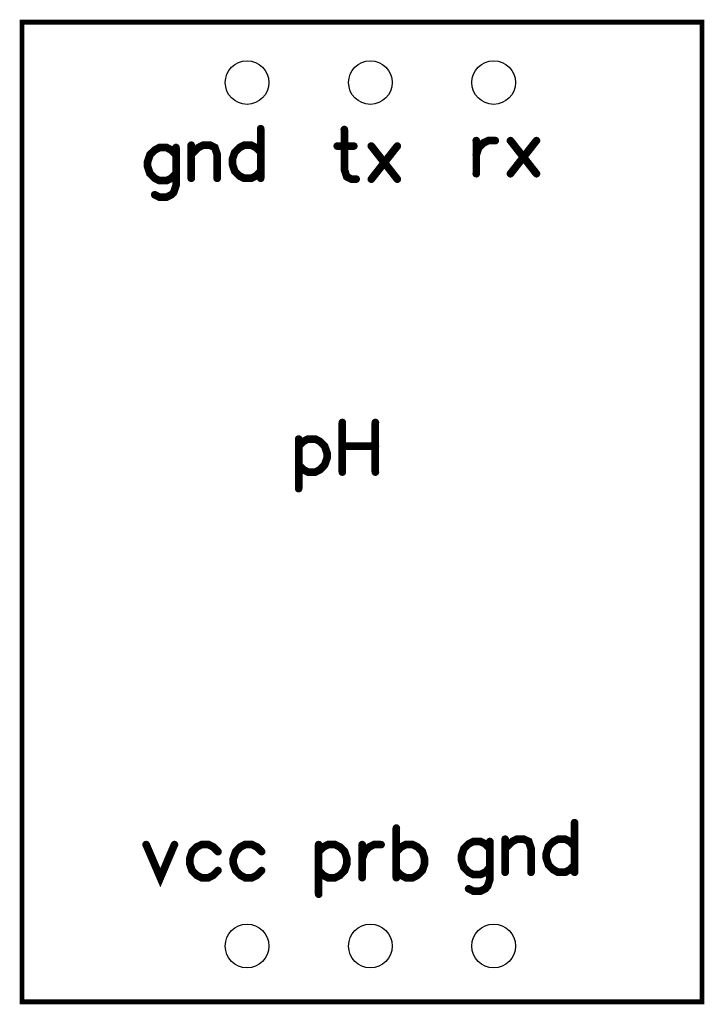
# Model space of a CAD drawing. Extents: x -0.002 to 0.553, y -0.002 to 0.796.
import ezdxf

# ---------------------------------------------------------------- set-up
doc = ezdxf.new("R2010")
doc.units = 0
doc.layers.add('Drill_Top', color=7, linetype='CONTINUOUS')
doc.layers.add('Top_Silk', color=2, linetype='CONTINUOUS')

msp = doc.modelspace()

# ---------------------------------------------------------------- linework, layer by layer
at = {"layer": 'Drill_Top'}
for centre in [(0.1824, 0.7453), (0.2824, 0.7453), (0.3824, 0.7453), (0.1824, 0.0453), (0.2824, 0.0453), (0.3824, 0.0453)]:
    msp.add_circle(centre, 0.0177, dxfattribs=at)
at = {"layer": 'Top_Silk', "linetype": 'CONTINUOUS'}
for points, const_width in [([(0, 0.7943), (0.5512, 0.7943), (0.5512, 0), (0, 0), (0, 0.7943)], 0.0039), ([(0.1935, 0.7079), (0.1935, 0.6677)], 0.0062), ([(0.2613, 0.7072), (0.2613, 0.6747), (0.2632, 0.669), (0.267, 0.667), (0.2708, 0.667)], 0.0062), ([(0.1248, 0.6868), (0.121, 0.6906), (0.1171, 0.6926), (0.1114, 0.6926), (0.1076, 0.6906), (0.1037, 0.6868), (0.1018, 0.6811), (0.1018, 0.6772), (0.1037, 0.6715), (0.1076, 0.6677), (0.1114, 0.6658), (0.1171, 0.6658), (0.121, 0.6677), (0.1248, 0.6715)], 0.0062), ([(0.1248, 0.6926), (0.1248, 0.6619), (0.1229, 0.6562), (0.121, 0.6543), (0.1171, 0.6524), (0.1114, 0.6524), (0.1076, 0.6543)], 0.0062), ([(0.1371, 0.6945), (0.1371, 0.6677)], 0.0062), ([(0.1371, 0.6868), (0.1429, 0.6926), (0.1467, 0.6945), (0.1524, 0.6945), (0.1563, 0.6926), (0.1582, 0.6868), (0.1582, 0.6677)], 0.0062), ([(0.1935, 0.6887), (0.1897, 0.6926), (0.1858, 0.6945), (0.1801, 0.6945), (0.1763, 0.6926), (0.1724, 0.6887), (0.1705, 0.683), (0.1705, 0.6792), (0.1724, 0.6734), (0.1763, 0.6696), (0.1801, 0.6677), (0.1858, 0.6677), (0.1897, 0.6696), (0.1935, 0.6734)], 0.0062), ([(0.2555, 0.6938), (0.2689, 0.6938)], 0.0062), ([(0.2832, 0.6938), (0.3042, 0.667)], 0.0062), ([(0.3042, 0.6938), (0.2832, 0.667)], 0.0062), ([(0.3683, 0.6982), (0.3683, 0.6714)], 0.0062), ([(0.3683, 0.6867), (0.3702, 0.6925), (0.374, 0.6963), (0.3779, 0.6982), (0.3836, 0.6982)], 0.0062), ([(0.396, 0.6982), (0.417, 0.6714)], 0.0062), ([(0.417, 0.6982), (0.396, 0.6714)], 0.0062), ([(0.2596, 0.4697), (0.2596, 0.4295)], 0.0062), ([(0.2864, 0.4697), (0.2864, 0.4295)], 0.0062), ([(0.2243, 0.4563), (0.2243, 0.4161)], 0.0062), ([(0.2243, 0.4506), (0.2281, 0.4544), (0.2319, 0.4563), (0.2377, 0.4563), (0.2415, 0.4544), (0.2453, 0.4506), (0.2473, 0.4448), (0.2473, 0.441), (0.2453, 0.4353), (0.2415, 0.4314), (0.2377, 0.4295), (0.2319, 0.4295), (0.2281, 0.4314), (0.2243, 0.4353)], 0.0062), ([(0.2596, 0.4506), (0.2864, 0.4506)], 0.0062), ([(0.3034, 0.1409), (0.3034, 0.1007)], 0.0062), ([(0.448, 0.1453), (0.448, 0.1051)], 0.0062), ([(0.1006, 0.1275), (0.1121, 0.1007), (0.1235, 0.1275)], 0.0062), ([(0.1589, 0.1218), (0.155, 0.1256), (0.1512, 0.1275), (0.1455, 0.1275), (0.1416, 0.1256), (0.1378, 0.1218), (0.1359, 0.116), (0.1359, 0.1122), (0.1378, 0.1065), (0.1416, 0.1027), (0.1455, 0.1007), (0.1512, 0.1007), (0.155, 0.1027), (0.1589, 0.1065)], 0.0062), ([(0.1942, 0.1218), (0.1904, 0.1256), (0.1865, 0.1275), (0.1808, 0.1275), (0.177, 0.1256), (0.1732, 0.1218), (0.1712, 0.116), (0.1712, 0.1122), (0.1732, 0.1065), (0.177, 0.1027), (0.1808, 0.1007), (0.1865, 0.1007), (0.1904, 0.1027), (0.1942, 0.1065)], 0.0062), ([(0.2404, 0.1275), (0.2404, 0.0873)], 0.0062), ([(0.2404, 0.1218), (0.2443, 0.1256), (0.2481, 0.1275), (0.2538, 0.1275), (0.2577, 0.1256), (0.2615, 0.1218), (0.2634, 0.116), (0.2634, 0.1122), (0.2615, 0.1065), (0.2577, 0.1026), (0.2538, 0.1007), (0.2481, 0.1007), (0.2443, 0.1026), (0.2404, 0.1065)], 0.0062), ([(0.2758, 0.1275), (0.2758, 0.1007)], 0.0062), ([(0.2758, 0.116), (0.2777, 0.1218), (0.2815, 0.1256), (0.2853, 0.1275), (0.2911, 0.1275)], 0.0062), ([(0.3034, 0.1218), (0.3073, 0.1256), (0.3111, 0.1275), (0.3168, 0.1275), (0.3206, 0.1256), (0.3245, 0.1218), (0.3264, 0.116), (0.3264, 0.1122), (0.3245, 0.1065), (0.3206, 0.1027), (0.3168, 0.1007), (0.3111, 0.1007), (0.3073, 0.1027), (0.3034, 0.1065)], 0.0062), ([(0.3793, 0.1243), (0.3755, 0.1281), (0.3716, 0.13), (0.3659, 0.13), (0.3621, 0.1281), (0.3582, 0.1243), (0.3563, 0.1185), (0.3563, 0.1147), (0.3582, 0.109), (0.3621, 0.1051), (0.3659, 0.1032), (0.3716, 0.1032), (0.3755, 0.1051), (0.3793, 0.109)], 0.0062), ([(0.3793, 0.13), (0.3793, 0.0994), (0.3774, 0.0937), (0.3755, 0.0917), (0.3716, 0.0898), (0.3659, 0.0898), (0.3621, 0.0917)], 0.0062), ([(0.3916, 0.1319), (0.3916, 0.1051)], 0.0062), ([(0.3916, 0.1243), (0.3974, 0.13), (0.4012, 0.1319), (0.4069, 0.1319), (0.4108, 0.13), (0.4127, 0.1243), (0.4127, 0.1051)], 0.0062), ([(0.448, 0.1262), (0.4442, 0.13), (0.4403, 0.1319), (0.4346, 0.1319), (0.4308, 0.13), (0.4269, 0.1262), (0.425, 0.1204), (0.425, 0.1166), (0.4269, 0.1109), (0.4308, 0.1071), (0.4346, 0.1051), (0.4403, 0.1051), (0.4442, 0.1071), (0.448, 0.1109)], 0.0062)]:
    msp.add_lwpolyline(points, dxfattribs=dict(at, const_width=const_width))
at = {"layer": 'Top_Silk', "linetype": 'CONTINUOUS', "const_width": 0.0031}
for points in [[(0.1919, 0.7079, 1), (0.195, 0.7079, 1), (0.1919, 0.7079, 1)], [(0.2597, 0.7072, 1), (0.2628, 0.7072, 1), (0.2597, 0.7072, 1)], [(0.1232, 0.6926, 1), (0.1263, 0.6926, 1), (0.1232, 0.6926, 1)], [(0.1356, 0.6945, 1), (0.1387, 0.6945, 1), (0.1356, 0.6945, 1)], [(0.254, 0.6938, 1), (0.2571, 0.6938, 1), (0.254, 0.6938, 1)], [(0.2674, 0.6938, 1), (0.2705, 0.6938, 1), (0.2674, 0.6938, 1)], [(0.2816, 0.6938, 1), (0.2847, 0.6938, 1), (0.2816, 0.6938, 1)], [(0.3027, 0.6938, 1), (0.3058, 0.6938, 1), (0.3027, 0.6938, 1)], [(0.3667, 0.6982, 1), (0.3698, 0.6982, 1), (0.3667, 0.6982, 1)], [(0.3821, 0.6982, 1), (0.3852, 0.6982, 1), (0.3821, 0.6982, 1)], [(0.3944, 0.6982, 1), (0.3975, 0.6982, 1), (0.3944, 0.6982, 1)], [(0.4155, 0.6982, 1), (0.4186, 0.6982, 1), (0.4155, 0.6982, 1)], [(0.1232, 0.6868, 1), (0.1263, 0.6868, 1), (0.1232, 0.6868, 1)], [(0.1356, 0.6868, 1), (0.1387, 0.6868, 1), (0.1356, 0.6868, 1)], [(0.1919, 0.6887, 1), (0.195, 0.6887, 1), (0.1919, 0.6887, 1)], [(0.3667, 0.6867, 1), (0.3698, 0.6867, 1), (0.3667, 0.6867, 1)], [(0.1232, 0.6715, 1), (0.1263, 0.6715, 1), (0.1232, 0.6715, 1)], [(0.1356, 0.6677, 1), (0.1387, 0.6677, 1), (0.1356, 0.6677, 1)], [(0.1566, 0.6677, 1), (0.1597, 0.6677, 1), (0.1566, 0.6677, 1)], [(0.1919, 0.6734, 1), (0.195, 0.6734, 1), (0.1919, 0.6734, 1)], [(0.1919, 0.6677, 1), (0.195, 0.6677, 1), (0.1919, 0.6677, 1)], [(0.3667, 0.6714, 1), (0.3698, 0.6714, 1), (0.3667, 0.6714, 1)], [(0.3944, 0.6714, 1), (0.3975, 0.6714, 1), (0.3944, 0.6714, 1)], [(0.4155, 0.6714, 1), (0.4186, 0.6714, 1), (0.4155, 0.6714, 1)], [(0.2693, 0.667, 1), (0.2724, 0.667, 1), (0.2693, 0.667, 1)], [(0.2816, 0.667, 1), (0.2847, 0.667, 1), (0.2816, 0.667, 1)], [(0.3027, 0.667, 1), (0.3058, 0.667, 1), (0.3027, 0.667, 1)], [(0.106, 0.6543, 1), (0.1091, 0.6543, 1), (0.106, 0.6543, 1)], [(0.2581, 0.4697, 1), (0.2612, 0.4697, 1), (0.2581, 0.4697, 1)], [(0.2849, 0.4697, 1), (0.288, 0.4697, 1), (0.2849, 0.4697, 1)], [(0.2227, 0.4563, 1), (0.2258, 0.4563, 1), (0.2227, 0.4563, 1)], [(0.2227, 0.4506, 1), (0.2258, 0.4506, 1), (0.2227, 0.4506, 1)], [(0.2581, 0.4506, 1), (0.2612, 0.4506, 1), (0.2581, 0.4506, 1)], [(0.2849, 0.4506, 1), (0.288, 0.4506, 1), (0.2849, 0.4506, 1)], [(0.2227, 0.4353, 1), (0.2258, 0.4353, 1), (0.2227, 0.4353, 1)], [(0.2581, 0.4295, 1), (0.2612, 0.4295, 1), (0.2581, 0.4295, 1)], [(0.2849, 0.4295, 1), (0.288, 0.4295, 1), (0.2849, 0.4295, 1)], [(0.2227, 0.4161, 1), (0.2258, 0.4161, 1), (0.2227, 0.4161, 1)], [(0.3019, 0.1409, 1), (0.305, 0.1409, 1), (0.3019, 0.1409, 1)], [(0.4464, 0.1453, 1), (0.4495, 0.1453, 1), (0.4464, 0.1453, 1)], [(0.099, 0.1275, 1), (0.1021, 0.1275, 1), (0.099, 0.1275, 1)], [(0.122, 0.1275, 1), (0.1251, 0.1275, 1), (0.122, 0.1275, 1)], [(0.2389, 0.1275, 1), (0.242, 0.1275, 1), (0.2389, 0.1275, 1)], [(0.2742, 0.1275, 1), (0.2773, 0.1275, 1), (0.2742, 0.1275, 1)], [(0.2896, 0.1275, 1), (0.2926, 0.1275, 1), (0.2896, 0.1275, 1)], [(0.3777, 0.13, 1), (0.3808, 0.13, 1), (0.3777, 0.13, 1)], [(0.3901, 0.1319, 1), (0.3932, 0.1319, 1), (0.3901, 0.1319, 1)], [(0.4464, 0.1262, 1), (0.4495, 0.1262, 1), (0.4464, 0.1262, 1)], [(0.1573, 0.1218, 1), (0.1604, 0.1218, 1), (0.1573, 0.1218, 1)], [(0.1927, 0.1218, 1), (0.1957, 0.1218, 1), (0.1927, 0.1218, 1)], [(0.2389, 0.1218, 1), (0.242, 0.1218, 1), (0.2389, 0.1218, 1)], [(0.3019, 0.1218, 1), (0.305, 0.1218, 1), (0.3019, 0.1218, 1)], [(0.3777, 0.1243, 1), (0.3808, 0.1243, 1), (0.3777, 0.1243, 1)], [(0.3901, 0.1243, 1), (0.3932, 0.1243, 1), (0.3901, 0.1243, 1)], [(0.2742, 0.116, 1), (0.2773, 0.116, 1), (0.2742, 0.116, 1)], [(0.3777, 0.109, 1), (0.3808, 0.109, 1), (0.3777, 0.109, 1)], [(0.4464, 0.1109, 1), (0.4495, 0.1109, 1), (0.4464, 0.1109, 1)], [(0.1573, 0.1065, 1), (0.1604, 0.1065, 1), (0.1573, 0.1065, 1)], [(0.1927, 0.1065, 1), (0.1957, 0.1065, 1), (0.1927, 0.1065, 1)], [(0.2389, 0.1065, 1), (0.242, 0.1065, 1), (0.2389, 0.1065, 1)], [(0.2742, 0.1007, 1), (0.2773, 0.1007, 1), (0.2742, 0.1007, 1)], [(0.3019, 0.1065, 1), (0.305, 0.1065, 1), (0.3019, 0.1065, 1)], [(0.3019, 0.1007, 1), (0.305, 0.1007, 1), (0.3019, 0.1007, 1)], [(0.3901, 0.1051, 1), (0.3932, 0.1051, 1), (0.3901, 0.1051, 1)], [(0.4111, 0.1051, 1), (0.4142, 0.1051, 1), (0.4111, 0.1051, 1)], [(0.4464, 0.1051, 1), (0.4495, 0.1051, 1), (0.4464, 0.1051, 1)], [(0.2389, 0.0873, 1), (0.242, 0.0873, 1), (0.2389, 0.0873, 1)], [(0.3605, 0.0917, 1), (0.3636, 0.0917, 1), (0.3605, 0.0917, 1)]]:
    msp.add_lwpolyline(points, format="xyb", dxfattribs=at)

doc.saveas('drawing.dxf')
